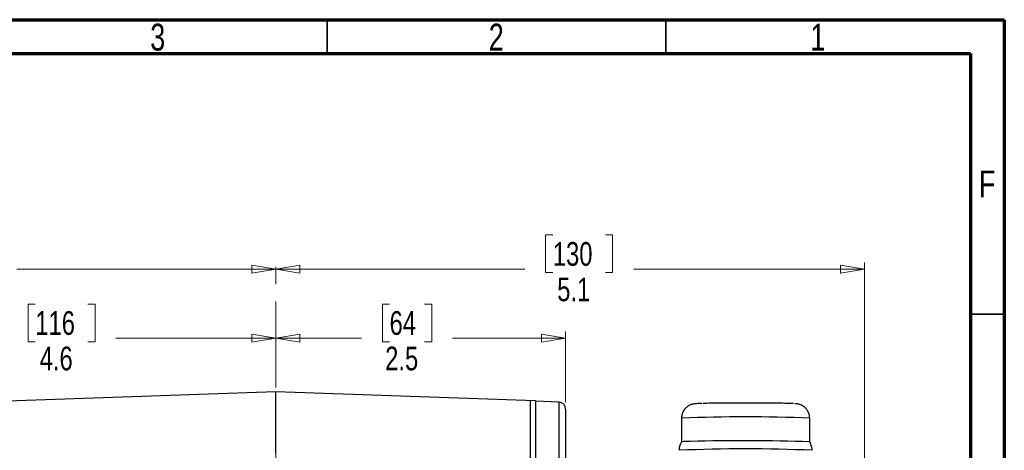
# Model space of a CAD drawing. Header units: inches. Extents: x 0.6 to 16.3, y 0.2 to 11.5.
# Tile 16 of 16: x 10.6 to 16.3, y 9 to 11.5. Entities that reach past the tile are written whole.
import ezdxf

# ---------------------------------------------------------------- set-up
doc = ezdxf.new("R2010")
doc.units = ezdxf.units.IN
doc.header["$MEASUREMENT"] = 0
doc.linetypes.add('CENTERX2', pattern=[0.8, 0.5, -0.1, 0.1, -0.1])
doc.styles.add('SLDTEXTSTYLE0', font='TXT', dxfattribs={"width": 0.75})
doc.dimstyles.new('SLDDIMSTYLE1', dxfattribs={"dimtxt": 0.137795, "dimasz": 0.14, "dimexe": 0, "dimexo": 0.0625, "dimgap": 0.034449, "dimtad": 0, "dimdec": 1, "dimlfac": 1.5, "dimrnd": 1e-09, "dimzin": 12, "dimdsep": 46, "dimtxsty": 'SLDTEXTSTYLE0', "dimblk1": 'CLOSED', "dimblk2": 'CLOSED', "dimsah": 1, "dimcen": 0.09, "dimadec": 0, "dimazin": 3, "dimtfac": 1, "dimtdec": 1, "dimtofl": 0, "dimtmove": 0, "dimatfit": 3, "dimldrblk": 'CLOSED', "dimfxl": 0, "dimfrac": 2, "dimtolj": 1, "dimtzin": 12, "dimarcsym": 0})
doc.dimstyles.new('SLDDIMSTYLE3', dxfattribs={"dimtxt": 0.137795, "dimasz": 0.14, "dimexe": 0, "dimexo": 0.0625, "dimgap": 0.034449, "dimtad": 0, "dimdec": 1, "dimlfac": 1.5, "dimrnd": 1e-09, "dimzin": 12, "dimdsep": 46, "dimtxsty": 'SLDTEXTSTYLE0', "dimblk1": 'CLOSED', "dimblk2": 'CLOSED', "dimsah": 1, "dimcen": 0.09, "dimadec": 0, "dimazin": 3, "dimtfac": 1, "dimtofl": 0, "dimtmove": 0, "dimatfit": 3, "dimldrblk": 'CLOSED', "dimfxl": 0, "dimfrac": 2, "dimtolj": 1, "dimtzin": 12, "dimarcsym": 0})

# ---------------------------------------------------------------- blocks, each defined once
blk = doc.blocks.new('_Closed')
at = {"color": 0, "linetype": 'ByBlock', "lineweight": -2}
for p, q in [((-1, 0.166667), (0, 0)), ((-1, 0.166667), (-1, -0.166667)), ((0, 0), (-1, -0.166667)), ((0, 0), (-1, 0))]:
    blk.add_line(p, q, dxfattribs=at)
blk = doc.blocks.new('_D_7')
at = {"color": 7, "linetype": 'Continuous', "lineweight": 0}
for p, q in [((10.1286, 10.2442), (10.0867, 10.2442)), ((10.0867, 10.2442), (10.0867, 10.0255)), ((10.4341, 10.2442), (10.4761, 10.2442)), ((10.4761, 10.2442), (10.4761, 10.0255)), ((8.2974, 8.7701), (8.2974, 10.0851)), ((8.2974, 10.0457), (9.9658, 10.0457)), ((10.0867, 10.0255), (10.1286, 10.0255)), ((10.4761, 10.0255), (10.4341, 10.0255)), ((12.1027, 10.0457), (10.5969, 10.0457))]:
    blk.add_line(p, q, dxfattribs=at)
at = {"color": 7, "linetype": 'Continuous', "lineweight": 18, "xscale": 0.14, "yscale": 0.14, "rotation": 180.0000000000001}
blk.add_blockref('_Closed', (8.2974, 10.0457), dxfattribs=at)
at = {"color": 7, "linetype": 'Continuous', "lineweight": 18, "xscale": 0.14, "yscale": 0.14}
blk.add_blockref('_Closed', (12.1027, 10.0457), dxfattribs=at)
at = {"color": 7, "linetype": 'Continuous', "lineweight": 18, "char_height": 0.1378, "attachment_point": 1, "style": 'SLDTEXTSTYLE0'}
for s, insert in [('145', (10.1286, 10.2031)), ('5.7', (10.1541, 9.9969))]:
    blk.add_mtext(s, dxfattribs=dict(at, insert=insert))
blk = doc.blocks.new('_D_8')
at = {"color": 7, "linetype": 'Continuous', "lineweight": 0}
for p, q in [((10.7038, 9.8425), (10.6618, 9.8425)), ((10.6618, 9.8425), (10.6618, 9.6237)), ((11.0092, 9.8425), (11.0512, 9.8425)), ((11.0512, 9.8425), (11.0512, 9.6237)), ((9.0574, 8.737), (9.0574, 9.6834)), ((9.0574, 9.644), (10.5409, 9.644)), ((10.6618, 9.6237), (10.7038, 9.6237)), ((11.0512, 9.6237), (11.0092, 9.6237)), ((12.1027, 9.644), (11.172, 9.644))]:
    blk.add_line(p, q, dxfattribs=at)
at = {"color": 7, "linetype": 'Continuous', "lineweight": 18, "xscale": 0.14, "yscale": 0.14, "rotation": 180.0000000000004}
blk.add_blockref('_Closed', (9.0574, 9.644), dxfattribs=at)
at = {"color": 7, "linetype": 'Continuous', "lineweight": 18, "xscale": 0.14, "yscale": 0.14}
blk.add_blockref('_Closed', (12.1027, 9.644), dxfattribs=at)
at = {"color": 7, "linetype": 'Continuous', "lineweight": 18, "char_height": 0.1378, "attachment_point": 1, "style": 'SLDTEXTSTYLE0'}
for s, insert in [('116', (10.7038, 9.8013)), ('4.6', (10.7292, 9.5952))]:
    blk.add_mtext(s, dxfattribs=dict(at, insert=insert))
blk = doc.blocks.new('_D_9')
at = {"color": 7, "linetype": 'Continuous', "lineweight": 0}
for p, q in [((12.7638, 9.8425), (12.7218, 9.8425)), ((12.7218, 9.8425), (12.7218, 9.6237)), ((12.9674, 9.8425), (13.0094, 9.8425)), ((13.0094, 9.8425), (13.0094, 9.6237)), ((13.7875, 9.2715), (13.7875, 9.6834)), ((12.1027, 9.644), (12.601, 9.644)), ((12.7218, 9.6237), (12.7638, 9.6237)), ((13.0094, 9.6237), (12.9674, 9.6237)), ((13.7875, 9.644), (13.1303, 9.644))]:
    blk.add_line(p, q, dxfattribs=at)
at = {"color": 7, "linetype": 'Continuous', "lineweight": 18, "xscale": 0.14, "yscale": 0.14, "rotation": 180.0000000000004}
blk.add_blockref('_Closed', (12.1027, 9.644), dxfattribs=at)
at = {"color": 7, "linetype": 'Continuous', "lineweight": 18, "xscale": 0.14, "yscale": 0.14}
blk.add_blockref('_Closed', (13.7875, 9.644), dxfattribs=at)
at = {"color": 7, "linetype": 'Continuous', "lineweight": 18, "char_height": 0.1378, "attachment_point": 1, "style": 'SLDTEXTSTYLE0'}
for s, insert in [('64', (12.7638, 9.8013)), ('2.5', (12.7383, 9.5952))]:
    blk.add_mtext(s, dxfattribs=dict(at, insert=insert))
blk = doc.blocks.new('_D_10')
at = {"color": 7, "linetype": 'Continuous', "lineweight": 0}
for p, q in [((13.7133, 10.2442), (13.6714, 10.2442)), ((13.6714, 10.2442), (13.6714, 10.0255)), ((14.0188, 10.2442), (14.0608, 10.2442)), ((14.0608, 10.2442), (14.0608, 10.0255)), ((15.5265, 7.6087), (15.5265, 10.0851)), ((12.1027, 10.0457), (13.5505, 10.0457)), ((13.6714, 10.0255), (13.7133, 10.0255)), ((14.0608, 10.0255), (14.0188, 10.0255)), ((15.5265, 10.0457), (14.1816, 10.0457))]:
    blk.add_line(p, q, dxfattribs=at)
at = {"color": 7, "linetype": 'Continuous', "lineweight": 18, "xscale": 0.14, "yscale": 0.14, "rotation": 180.0000000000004}
blk.add_blockref('_Closed', (12.1027, 10.0457), dxfattribs=at)
at = {"color": 7, "linetype": 'Continuous', "lineweight": 18, "xscale": 0.14, "yscale": 0.14}
blk.add_blockref('_Closed', (15.5265, 10.0457), dxfattribs=at)
at = {"color": 7, "linetype": 'Continuous', "lineweight": 18, "char_height": 0.1378, "attachment_point": 1, "style": 'SLDTEXTSTYLE0'}
for s, insert in [('130', (13.7133, 10.2031)), ('5.1', (13.7388, 9.9969))]:
    blk.add_mtext(s, dxfattribs=dict(at, insert=insert))

msp = doc.modelspace()

# ---------------------------------------------------------------- linework, layer by layer
at = {"color": 7, "linetype": 'Continuous', "lineweight": 70}
for p, q in [((0.5906, 11.4961), (16.3386, 11.4961)), ((16.3386, 11.4961), (16.3386, 0.1969)), ((0.7874, 11.2992), (16.1417, 11.2992)), ((16.1417, 11.2992), (16.1417, 0.3937))]:
    msp.add_line(p, q, dxfattribs=at)
at = {"color": 7, "linetype": 'Continuous', "lineweight": 35}
for p, q in [((12.4016, 11.2992), (12.4016, 11.4961)), ((14.3701, 11.2992), (14.3701, 11.4961)), ((16.1417, 9.7835), (16.3386, 9.7835))]:
    msp.add_line(p, q, dxfattribs=at)
at = {"color": 7, "linetype": 'CENTERX2', "lineweight": 18}
msp.add_line((12.1027, 3.7582), (12.1027, 10.1253), dxfattribs=at)
at = {"color": 7, "linetype": 'Continuous', "lineweight": 25}
for p, q in [((12.1027, 9.3328), (9.7416, 9.2504)), ((13.6125, 9.2801), (12.1027, 9.3328)), ((12.1027, 8.9754), (12.1027, 9.3328)), ((13.5809, 9.2795), (13.5809, 8.9424)), ((13.7493, 9.2721), (13.6124, 9.2781)), ((13.7875, 9.2322), (13.7875, 8.9047)), ((14.4614, 9.1789), (14.4614, 9.041)), ((15.207, 9.041), (15.207, 9.1789))]:
    msp.add_line(p, q, dxfattribs=at)
at = {"color": 8, "linetype": 'Continuous', "lineweight": 25}
msp.add_line((13.7493, 8.938), (13.7493, 9.2721), dxfattribs=at)
at = {"color": 7, "linetype": 'Continuous', "lineweight": 25}
for centre, radius, start, end in [((13.7475, 9.2322), 0.04, 0, 87.5), ((14.8111, -2.0534), 11.1015, 87.95599, 91.53934), ((14.8342, -0.2402), 9.2405, 87.59873, 92.40127), ((14.5062, 8.7226), 0.3215, 88.8092, 97.9978)]:
    msp.add_arc(centre, radius, start, end, dxfattribs=at)
at = {"color": 8, "linetype": 'Continuous', "lineweight": 25}
msp.add_arc((14.8342, 0.3771), 8.8097, 87.57459, 92.42541, dxfattribs=at)
at = {"color": 7, "linetype": 'Continuous', "lineweight": 25}
msp.add_open_spline([(13.6124, 9.2801), (13.6124, 9.2781), (13.6124, 9.2742), (13.6124, 9.2423), (13.6124, 9.192), (13.6124, 9.1213), (13.6124, 9.0331), (13.6124, 8.9593), (13.6124, 8.9224)], degree=3, dxfattribs=at)
for points, knots in [([(14.579, 9.2645), (14.5781, 9.2645), (14.569, 9.2642), (14.5566, 9.2637), (14.5449, 9.2631), (14.5363, 9.2622), (14.5281, 9.2609), (14.5166, 9.2577), (14.5043, 9.2523), (14.4912, 9.2435), (14.4785, 9.2307), (14.4682, 9.2138), (14.462, 9.1958), (14.462, 9.1838), (14.462, 9.179)], [0, 0, 0, 0, 0.020017, 0.199051, 0.386262, 0.466746, 0.533732, 0.580726, 0.637367, 0.701681, 0.773655, 0.855129, 0.941737, 1, 1, 1, 1]), ([(15.1135, 9.2634), (15.1121, 9.2635), (15.1065, 9.2639), (15.0823, 9.2647), (15.0476, 9.2655), (15.0119, 9.266), (14.9866, 9.2663), (14.9652, 9.2665), (14.9489, 9.2666), (14.9322, 9.2667), (14.9163, 9.2668), (14.9015, 9.2668), (14.8879, 9.2669), (14.8741, 9.2669), (14.8602, 9.267), (14.8507, 9.267), (14.8445, 9.267), (14.8321, 9.267), (14.8103, 9.267), (14.7868, 9.2669), (14.7707, 9.2669), (14.7609, 9.2668), (14.7539, 9.2668), (14.7458, 9.2667), (14.7379, 9.2667), (14.7295, 9.2666), (14.7249, 9.2666), (14.707, 9.2665), (14.6771, 9.2662), (14.6427, 9.2658), (14.6178, 9.2654), (14.5995, 9.265), (14.5895, 9.2647), (14.5847, 9.2646)], [0, 0, 0, 0, 0.031964, 0.12694, 0.227891, 0.280709, 0.335028, 0.361363, 0.387698, 0.413974, 0.440347, 0.460784, 0.481221, 0.501654, 0.522084, 0.542513, 0.543296, 0.549475, 0.596715, 0.638859, 0.653668, 0.668476, 0.683285, 0.685619, 0.705459, 0.720021, 0.724717, 0.727691, 0.804822, 0.872431, 0.917502, 0.959969, 1, 1, 1, 1]), ([(15.2064, 9.1789), (15.2063, 9.1849), (15.206, 9.1979), (15.1991, 9.2159), (15.1891, 9.2315), (15.1774, 9.2432), (15.1654, 9.2515), (15.1541, 9.2568), (15.1447, 9.2598), (15.1377, 9.2613), (15.1319, 9.2622), (15.1266, 9.2628), (15.1226, 9.263), (15.1204, 9.2632)], [0, 0, 0, 0, 0.105515, 0.226266, 0.333446, 0.429856, 0.516134, 0.591653, 0.655688, 0.712412, 0.776318, 0.873732, 1, 1, 1, 1]), ([(14.4622, 9.0413), (14.4594, 9.0363), (14.4525, 9.0241), (14.4478, 9.0071), (14.4478, 8.9956), (14.4477, 8.9923)], [0, 0, 0, 0, 0.332816, 0.808542, 1, 1, 1, 1]), ([(15.221, 8.9922), (15.221, 8.9935), (15.2215, 9.0033), (15.2165, 9.0202), (15.2109, 9.0359), (15.2062, 9.0423), (15.2059, 9.0426)], [0, 0, 0, 0, 0.074763, 0.549217, 0.977347, 1, 1, 1, 1])]:
    msp.add_open_spline(points, degree=3, knots=knots, dxfattribs=at)

# ---------------------------------------------------------------- texts
at = {"color": 7, "linetype": 'Continuous', "lineweight": 0, "char_height": 0.1562, "attachment_point": 2, "style": 'SLDTEXTSTYLE0'}
for s, insert in [('3', (11.4157, 11.4728)), ('2', (13.3843, 11.4728)), ('1', (15.2543, 11.4728)), ('F', (16.2385, 10.6191))]:
    msp.add_mtext(s, dxfattribs=dict(at, insert=insert))

# ---------------------------------------------------------------- dimensions: what is measured, and where the dimension line sits
at = {"color": 7, "linetype": 'Continuous', "lineweight": 18}
for base, p1, dimstyle, picture, middle in [((12.1027, 10.0457), (8.2974, 8.7307), 'SLDDIMSTYLE1', '_D_7', (10.2814, 10.0457)), ((12.1027, 10.0457), (15.5265, 7.5693), 'SLDDIMSTYLE3', '_D_10', (13.8661, 10.0457)), ((12.1027, 9.644), (9.0574, 8.6976), 'SLDDIMSTYLE1', '_D_8', (10.8565, 9.644)), ((12.1027, 9.644), (13.7875, 9.2322), 'SLDDIMSTYLE1', '_D_9', (12.8656, 9.644))]:
    dim = msp.add_linear_dim(base=base, p1=p1, p2=(12.1027, 10.1253), dimstyle=dimstyle, dxfattribs=at)
    dim.commit()
    dim.dimension.update_dxf_attribs({"geometry": picture, "text_midpoint": middle, "dimtype": 160})

doc.saveas('drawing.dxf')
